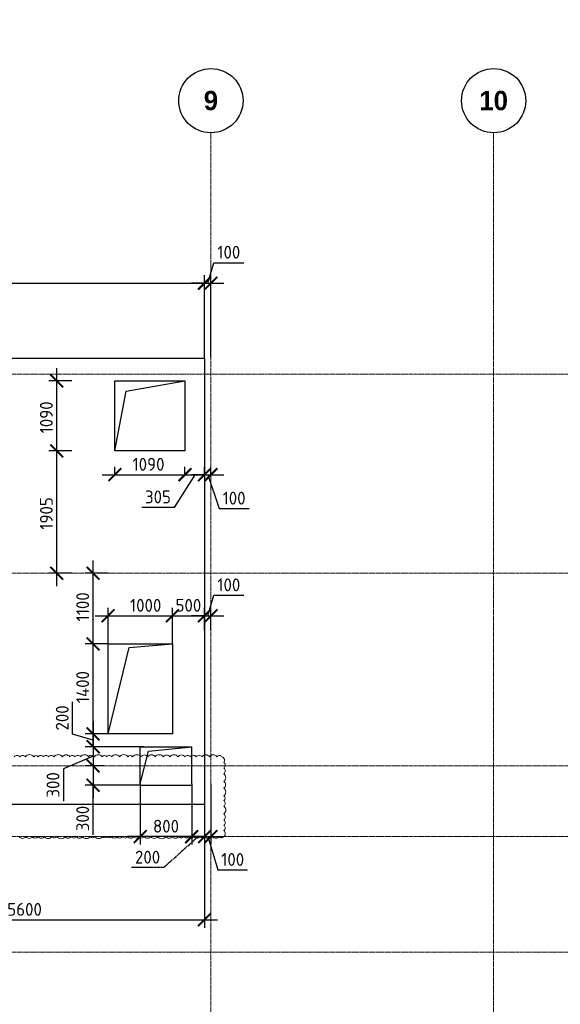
# Model space of a CAD drawing. Header units: millimetres. Extents: x -5898314 to 1055204, y -720802 to 1562611.
# Tile 141 of 256: x -164008 to -155594, y -88778 to -73448. Entities that reach past the tile are written whole.
import ezdxf

# ---------------------------------------------------------------- set-up
doc = ezdxf.new("R2010")
doc.units = ezdxf.units.MM
for name, pattern in [('______5', [1100, 800, -100, 100, -100]), ('CENTER2', [28.575, 19.05, -3.175, 3.175, -3.175]), ('осевая', [50.8, 31.75, -6.35, 6.35, -6.35])]:
    doc.linetypes.add(name, pattern=pattern)
for name, color, linetype, lineweight in [('907Сл Осевые', 1, 'Continuous', 0), ('_0.5', 94, 'Continuous', 50), ('Standard', 7, 'Continuous', 25), ('Осевая', 10, 'CENTER2', 20), ('Оси', 40, '______5', 18), ('Перекрытие ж_бетон', 1, 'Continuous', 30), ('Размерная линия_ общее', 7, 'Continuous', 25)]:
    doc.layers.add(name, color=color, linetype=linetype, lineweight=lineweight)
doc.styles.add('Century Gothic', font='GOTHIC.TTF')
doc.styles.add('GOST-2.304_Type-B', font='GOST_Common.ttf')
doc.dimstyles.new('СПДС', dxfattribs={"dimscale": 100, "dimtxt": 2.5, "dimasz": 2, "dimexe": 1.25, "dimexo": 0, "dimtad": 1, "dimdec": 0, "dimrnd": 5, "dimtxsty": 'GOST-2.304_Type-B', "dimblk": 'ARCHTICK', "dimcen": 2.5, "dimdle": 2, "dimclrd": 1, "dimclre": 1, "dimclrt": 1, "dimadec": 0, "dimazin": 2, "dimtfac": 0.75, "dimtdec": 0, "dimtmove": 1, "dimatfit": 3, "dimfxl": 1, "dimtfillclr": 256, "dimtolj": 1, "dimarcsym": 1})

# ---------------------------------------------------------------- blocks, each defined once
blk = doc.blocks.new('NSY101')
at = {"color": 0, "linetype": 'ByBlock', "lineweight": -2}
blk.add_circle((0, 0), 50, dxfattribs=at)
blk = doc.blocks.new('СЛОЖНЫЙ_ОБЪЕКТ_16')
at = {"layer": 'Оси', "color": 16, "linetype": 'Continuous', "lineweight": 25, "transparency": 33554687, "xscale": 9.999999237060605, "yscale": 9.999999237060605, "zscale": 9.999999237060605}
blk.add_blockref('NSY101', (31813, -989), dxfattribs=at)
at = {"layer": 'Оси', "color": 16, "linetype": 'Continuous', "lineweight": 25, "transparency": 33554687, "insert": (31813, -989), "char_height": 300, "width": 385, "attachment_point": 5, "style": 'Century Gothic'}
blk.add_mtext('\\A1;{\\fCentury Gothic|i0|b1;\\H300.000000;\\W1.000000;\\C16;9}\\P', dxfattribs=at)
blk = doc.blocks.new('СЛОЖНЫЙ_ОБЪЕКТ_17')
at = {"layer": 'Оси', "color": 16, "linetype": 'Continuous', "lineweight": 25, "transparency": 33554687, "xscale": 9.999999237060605, "yscale": 9.999999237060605, "zscale": 9.999999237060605}
blk.add_blockref('NSY101', (36213, -989), dxfattribs=at)
at = {"layer": 'Оси', "color": 16, "linetype": 'Continuous', "lineweight": 25, "transparency": 33554687, "insert": (36213, -989), "char_height": 300, "width": 620, "attachment_point": 5, "style": 'Century Gothic'}
blk.add_mtext('\\A1;{\\fCentury Gothic|i0|b1;\\H300.000000;\\W1.000000;\\C16;10}\\P', dxfattribs=at)
blk = doc.blocks.new('оси блок 2')
at = {"layer": 'Оси', "color": 16, "linetype": 'осевая', "lineweight": 0, "transparency": 33554687}
for p, q in [((-58604.7, -322543), (-58604.7, -347914.1)), ((-54204.7, -322543), (-54204.7, -347914.1)), ((-89822.3, -326301.3), (-37238.5, -326301.3)), ((-89822.3, -329401.3), (-37238.5, -329401.3)), ((-89822.3, -332401.3), (-37238.5, -332401.3)), ((-89822.3, -333501.3), (-37238.5, -333501.3)), ((-89822.3, -335301.3), (-37238.5, -335301.3))]:
    blk.add_line(p, q, dxfattribs=at)
at = {"layer": 'Оси', "color": 16, "linetype": 'Continuous', "lineweight": 25, "transparency": 33554687}
for name in ['СЛОЖНЫЙ_ОБЪЕКТ_16', 'СЛОЖНЫЙ_ОБЪЕКТ_17']:
    blk.add_blockref(name, (-90418.2, -321053.5), dxfattribs=at)
blk = doc.blocks.new('_ArchTick')
at = {"color": 0, "linetype": 'ByBlock', "const_width": 0.15}
blk.add_lwpolyline([(-0.5, -0.5), (0.5, 0.5)], dxfattribs=at)
blk = doc.blocks.new('*D1655')
at = {"layer": '907Сл Осевые', "color": 1, "lineweight": -2, "transparency": 16777216}
for p, q in [((-168481, -77550), (-160932, -77550)), ((-168281, -78717), (-168281, -77425)), ((-161132, -78717), (-161132, -77425))]:
    blk.add_line(p, q, dxfattribs=at)
at = {"layer": 'DEFPOINTS', "color": 0, "lineweight": 0, "transparency": 16777216}
for p in [(-161132, -77550), (-168281, -78717, 360), (-161132, -78717, 360)]:
    blk.add_point(p, dxfattribs=at)
at = {"layer": '907Сл Осевые', "color": 1, "lineweight": -2, "transparency": 16777216, "xscale": 200, "yscale": 200, "zscale": 200, "rotation": 180}
blk.add_blockref('_ArchTick', (-168281, -77550), dxfattribs=at)
at = {"layer": '907Сл Осевые', "color": 1, "lineweight": -2, "transparency": 16777216, "xscale": 200, "yscale": 200, "zscale": 200}
blk.add_blockref('_ArchTick', (-161132, -77550), dxfattribs=at)
at = {"layer": '907Сл Осевые', "color": 1, "lineweight": 0, "transparency": 16777216, "insert": (-164707, -77387), "char_height": 200, "attachment_point": 5, "style": 'GOST-2.304_Type-B'}
blk.add_mtext('\\A1;7150', dxfattribs=at)
blk = doc.blocks.new('*D1661')
at = {"layer": '907Сл Осевые', "color": 1, "lineweight": -2, "transparency": 16777216}
for p, q in [((-161082, -77550), (-160986, -77231)), ((-160986, -77231), (-160521, -77231)), ((-161132, -77550), (-161332, -77550)), ((-161132, -78717), (-161132, -77425)), ((-161132, -77550), (-161031, -77550)), ((-161132, -77550), (-161031, -77550)), ((-161031, -78702), (-161031, -77425)), ((-161031, -77550), (-160831, -77550))]:
    blk.add_line(p, q, dxfattribs=at)
at = {"layer": 'DEFPOINTS', "color": 0, "lineweight": 0, "transparency": 16777216}
for p in [(-161031, -77550), (-161132, -78717, 360), (-161031, -78702)]:
    blk.add_point(p, dxfattribs=at)
at = {"layer": '907Сл Осевые', "color": 1, "lineweight": -2, "transparency": 16777216, "xscale": 200, "yscale": 200, "zscale": 200}
blk.add_blockref('_ArchTick', (-161132, -77550), dxfattribs=at)
at = {"layer": '907Сл Осевые', "color": 1, "lineweight": -2, "transparency": 16777216, "xscale": 200, "yscale": 200, "zscale": 200, "rotation": 180}
blk.add_blockref('_ArchTick', (-161031, -77550), dxfattribs=at)
at = {"layer": '907Сл Осевые', "color": 1, "lineweight": 0, "transparency": 16777216, "insert": (-160753, -77068), "char_height": 200, "attachment_point": 5, "style": 'GOST-2.304_Type-B'}
blk.add_mtext('\\A1;100', dxfattribs=at)
blk = doc.blocks.new('*D1664')
at = {"layer": '907Сл Осевые', "color": 1, "lineweight": -2, "transparency": 16777216}
for p, q in [((-161132, -85667), (-161132, -87587)), ((-166731, -86594), (-166731, -87587)), ((-166931, -87462), (-160932, -87462))]:
    blk.add_line(p, q, dxfattribs=at)
at = {"layer": 'DEFPOINTS', "color": 0, "lineweight": 0, "transparency": 16777216}
for p in [(-161132, -85667, 360), (-166731, -86594), (-161132, -87462)]:
    blk.add_point(p, dxfattribs=at)
at = {"layer": '907Сл Осевые', "color": 1, "lineweight": -2, "transparency": 16777216, "xscale": 200, "yscale": 200, "zscale": 200, "rotation": 180}
blk.add_blockref('_ArchTick', (-166731, -87462), dxfattribs=at)
at = {"layer": '907Сл Осевые', "color": 1, "lineweight": -2, "transparency": 16777216, "xscale": 200, "yscale": 200, "zscale": 200}
blk.add_blockref('_ArchTick', (-161132, -87462), dxfattribs=at)
at = {"layer": '907Сл Осевые', "color": 1, "lineweight": 0, "transparency": 16777216, "insert": (-163932, -87300), "char_height": 200, "attachment_point": 5, "style": 'GOST-2.304_Type-B'}
blk.add_mtext('\\A1;5600', dxfattribs=at)
blk = doc.blocks.new('*D1635')
at = {"layer": 'DEFPOINTS', "color": 0, "linetype": 'Continuous', "lineweight": 0, "transparency": 16777216}
for p in [(-162865, -83167), (-162631, -83167), (-162634, -84567)]:
    blk.add_point(p, dxfattribs=at)
at = {"layer": 'Размерная линия_ общее', "color": 1, "linetype": 'Continuous', "lineweight": -2, "transparency": 16777216}
for p, q in [((-162865, -84767), (-162865, -82967)), ((-162631, -83167), (-162990, -83167)), ((-162634, -84567), (-162990, -84567))]:
    blk.add_line(p, q, dxfattribs=at)
at = {"layer": 'Размерная линия_ общее', "color": 1, "linetype": 'Continuous', "lineweight": -2, "transparency": 16777216, "xscale": 200, "yscale": 200, "zscale": 200}
for p, rotation in [((-162865, -83167), 90), ((-162865, -84567), 270)]:
    blk.add_blockref('_ArchTick', p, dxfattribs=dict(at, rotation=rotation))
at = {"layer": 'Размерная линия_ общее', "color": 1, "linetype": 'Continuous', "lineweight": 0, "transparency": 16777216, "insert": (-163028, -83839), "char_height": 200, "width": 71428.57, "attachment_point": 5, "rotation": 90, "style": 'GOST-2.304_Type-B'}
blk.add_mtext('\\A1;1400', dxfattribs=at)
blk = doc.blocks.new('*D1636')
at = {"layer": 'DEFPOINTS', "color": 0, "linetype": 'Continuous', "lineweight": 0, "transparency": 16777216}
for p in [(-162865, -82067), (-162634, -82067), (-162631, -83167)]:
    blk.add_point(p, dxfattribs=at)
at = {"layer": 'Размерная линия_ общее', "color": 1, "linetype": 'Continuous', "lineweight": -2, "transparency": 16777216}
for p, q in [((-162865, -83367), (-162865, -81867)), ((-162634, -82067), (-162990, -82067)), ((-162631, -83167), (-162990, -83167))]:
    blk.add_line(p, q, dxfattribs=at)
at = {"layer": 'Размерная линия_ общее', "color": 1, "linetype": 'Continuous', "lineweight": -2, "transparency": 16777216, "xscale": 200, "yscale": 200, "zscale": 200}
for p, rotation in [((-162865, -82067), 90), ((-162865, -83167), 270)]:
    blk.add_blockref('_ArchTick', p, dxfattribs=dict(at, rotation=rotation))
at = {"layer": 'Размерная линия_ общее', "color": 1, "linetype": 'Continuous', "lineweight": 0, "transparency": 16777216, "insert": (-163028, -82589), "char_height": 200, "width": 71428.57, "attachment_point": 5, "rotation": 90, "style": 'GOST-2.304_Type-B'}
blk.add_mtext('\\A1;1100', dxfattribs=at)
blk = doc.blocks.new('*D1637')
at = {"layer": 'DEFPOINTS', "color": 0, "linetype": 'Continuous', "lineweight": 0, "transparency": 16777216}
for p in [(-161631, -82728), (-162631, -83167), (-161631, -83167)]:
    blk.add_point(p, dxfattribs=at)
at = {"layer": 'Размерная линия_ общее', "color": 1, "linetype": 'Continuous', "lineweight": -2, "transparency": 16777216}
for p, q in [((-162631, -83167), (-162631, -82603)), ((-161631, -83167), (-161631, -82603)), ((-162831, -82728), (-161431, -82728))]:
    blk.add_line(p, q, dxfattribs=at)
at = {"layer": 'Размерная линия_ общее', "color": 1, "linetype": 'Continuous', "lineweight": -2, "transparency": 16777216, "xscale": 200, "yscale": 200, "zscale": 200, "rotation": 180}
blk.add_blockref('_ArchTick', (-162631, -82728), dxfattribs=at)
at = {"layer": 'Размерная линия_ общее', "color": 1, "linetype": 'Continuous', "lineweight": -2, "transparency": 16777216, "xscale": 200, "yscale": 200, "zscale": 200}
blk.add_blockref('_ArchTick', (-161631, -82728), dxfattribs=at)
at = {"layer": 'Размерная линия_ общее', "color": 1, "linetype": 'Continuous', "lineweight": 0, "transparency": 16777216, "insert": (-162047, -82566), "char_height": 200, "width": 53571.43, "attachment_point": 5, "style": 'GOST-2.304_Type-B'}
blk.add_mtext('\\A1;1000', dxfattribs=at)
blk = doc.blocks.new('*D1638')
at = {"layer": 'DEFPOINTS', "color": 0, "linetype": 'Continuous', "lineweight": 0, "transparency": 16777216}
for p in [(-161132, -82728), (-161631, -82960), (-161132, -82960, 360)]:
    blk.add_point(p, dxfattribs=at)
at = {"layer": 'Размерная линия_ общее', "color": 1, "linetype": 'Continuous', "lineweight": -2, "transparency": 16777216}
for p, q in [((-161631, -82960), (-161631, -82603)), ((-161132, -82960), (-161132, -82603)), ((-161831, -82728), (-160932, -82728))]:
    blk.add_line(p, q, dxfattribs=at)
at = {"layer": 'Размерная линия_ общее', "color": 1, "linetype": 'Continuous', "lineweight": -2, "transparency": 16777216, "xscale": 200, "yscale": 200, "zscale": 200, "rotation": 180}
blk.add_blockref('_ArchTick', (-161631, -82728), dxfattribs=at)
at = {"layer": 'Размерная линия_ общее', "color": 1, "linetype": 'Continuous', "lineweight": -2, "transparency": 16777216, "xscale": 200, "yscale": 200, "zscale": 200}
blk.add_blockref('_ArchTick', (-161132, -82728), dxfattribs=at)
at = {"layer": 'Размерная линия_ общее', "color": 1, "linetype": 'Continuous', "lineweight": 0, "transparency": 16777216, "insert": (-161382, -82566), "char_height": 200, "width": 53571.43, "attachment_point": 5, "style": 'GOST-2.304_Type-B'}
blk.add_mtext('\\A1;500', dxfattribs=at)
blk = doc.blocks.new('*D1639')
at = {"layer": 'DEFPOINTS', "color": 0, "linetype": 'Continuous', "lineweight": 0, "transparency": 16777216}
for p in [(-167361, -81241), (-167961, -81473), (-167361, -81473)]:
    blk.add_point(p, dxfattribs=at)
at = {"layer": 'Размерная линия_ общее', "color": 1, "linetype": 'Continuous', "lineweight": -2, "transparency": 16777216}
for p, q in [((-168161, -81241), (-167161, -81241)), ((-167961, -81473), (-167961, -81116)), ((-167361, -81473), (-167361, -81116))]:
    blk.add_line(p, q, dxfattribs=at)
at = {"layer": 'Размерная линия_ общее', "color": 1, "linetype": 'Continuous', "lineweight": -2, "transparency": 16777216, "xscale": 200, "yscale": 200, "zscale": 200, "rotation": 180}
blk.add_blockref('_ArchTick', (-167961, -81241), dxfattribs=at)
at = {"layer": 'Размерная линия_ общее', "color": 1, "linetype": 'Continuous', "lineweight": -2, "transparency": 16777216, "xscale": 200, "yscale": 200, "zscale": 200}
blk.add_blockref('_ArchTick', (-167361, -81241), dxfattribs=at)
at = {"layer": 'Размерная линия_ общее', "color": 1, "linetype": 'Continuous', "lineweight": 0, "transparency": 16777216, "insert": (-167677, -81079), "char_height": 200, "width": 53571.43, "attachment_point": 5, "style": 'GOST-2.304_Type-B'}
blk.add_mtext('\\A1;600', dxfattribs=at)
blk = doc.blocks.new('*D1640')
at = {"layer": 'DEFPOINTS', "color": 0, "linetype": 'Continuous', "lineweight": 0, "transparency": 16777216}
for p in [(-166731, -81241), (-167361, -81473), (-166731, -81473)]:
    blk.add_point(p, dxfattribs=at)
at = {"layer": 'Размерная линия_ общее', "color": 1, "linetype": 'Continuous', "lineweight": -2, "transparency": 16777216}
for p, q in [((-167561, -81241), (-166531, -81241)), ((-167361, -81473), (-167361, -81116)), ((-166731, -81473), (-166731, -81116))]:
    blk.add_line(p, q, dxfattribs=at)
at = {"layer": 'Размерная линия_ общее', "color": 1, "linetype": 'Continuous', "lineweight": -2, "transparency": 16777216, "xscale": 200, "yscale": 200, "zscale": 200, "rotation": 180}
blk.add_blockref('_ArchTick', (-167361, -81241), dxfattribs=at)
at = {"layer": 'Размерная линия_ общее', "color": 1, "linetype": 'Continuous', "lineweight": -2, "transparency": 16777216, "xscale": 200, "yscale": 200, "zscale": 200}
blk.add_blockref('_ArchTick', (-166731, -81241), dxfattribs=at)
at = {"layer": 'Размерная линия_ общее', "color": 1, "linetype": 'Continuous', "lineweight": 0, "transparency": 16777216, "insert": (-167062, -81079), "char_height": 200, "width": 53571.43, "attachment_point": 5, "style": 'GOST-2.304_Type-B'}
blk.add_mtext('\\A1;630', dxfattribs=at)
blk = doc.blocks.new('*D1641')
at = {"layer": 'DEFPOINTS', "color": 0, "linetype": 'Continuous', "lineweight": 0, "transparency": 16777216}
for p in [(-162526, -80532), (-161436, -80532), (-161436, -80532)]:
    blk.add_point(p, dxfattribs=at)
at = {"layer": 'Размерная линия_ общее', "color": 1, "linetype": 'Continuous', "lineweight": -2, "transparency": 16777216}
for p, q in [((-162526, -80532), (-162526, -80407)), ((-161436, -80532), (-161436, -80407)), ((-162726, -80532), (-161236, -80532))]:
    blk.add_line(p, q, dxfattribs=at)
at = {"layer": 'Размерная линия_ общее', "color": 1, "linetype": 'Continuous', "lineweight": -2, "transparency": 16777216, "xscale": 200, "yscale": 200, "zscale": 200, "rotation": 180}
blk.add_blockref('_ArchTick', (-162526, -80532), dxfattribs=at)
at = {"layer": 'Размерная линия_ общее', "color": 1, "linetype": 'Continuous', "lineweight": -2, "transparency": 16777216, "xscale": 200, "yscale": 200, "zscale": 200}
blk.add_blockref('_ArchTick', (-161436, -80532), dxfattribs=at)
at = {"layer": 'Размерная линия_ общее', "color": 1, "linetype": 'Continuous', "lineweight": 0, "transparency": 16777216, "insert": (-162003, -80370), "char_height": 200, "width": 71428.57, "attachment_point": 5, "style": 'GOST-2.304_Type-B'}
blk.add_mtext('\\A1;1090', dxfattribs=at)
blk = doc.blocks.new('*D1642')
at = {"layer": 'DEFPOINTS', "color": 0, "linetype": 'Continuous', "lineweight": 0, "transparency": 16777216}
for p in [(-163431, -80162), (-163199, -80162), (-163199, -82067)]:
    blk.add_point(p, dxfattribs=at)
at = {"layer": 'Размерная линия_ общее', "color": 1, "linetype": 'Continuous', "lineweight": -2, "transparency": 16777216}
for p, q in [((-163431, -82267), (-163431, -79962)), ((-163199, -80162), (-163556, -80162)), ((-163199, -82067), (-163556, -82067))]:
    blk.add_line(p, q, dxfattribs=at)
at = {"layer": 'Размерная линия_ общее', "color": 1, "linetype": 'Continuous', "lineweight": -2, "transparency": 16777216, "xscale": 200, "yscale": 200, "zscale": 200}
for p, rotation in [((-163431, -80162), 90), ((-163431, -82067), 270)]:
    blk.add_blockref('_ArchTick', p, dxfattribs=dict(at, rotation=rotation))
at = {"layer": 'Размерная линия_ общее', "color": 1, "linetype": 'Continuous', "lineweight": 0, "transparency": 16777216, "insert": (-163593, -81135), "char_height": 200, "width": 71428.57, "attachment_point": 5, "rotation": 90, "style": 'GOST-2.304_Type-B'}
blk.add_mtext('\\A1;1905', dxfattribs=at)
blk = doc.blocks.new('*D1643')
at = {"layer": 'DEFPOINTS', "color": 0, "linetype": 'Continuous', "lineweight": 0, "transparency": 16777216}
for p in [(-163431, -79072), (-163199, -79072), (-163199, -80162)]:
    blk.add_point(p, dxfattribs=at)
at = {"layer": 'Размерная линия_ общее', "color": 1, "linetype": 'Continuous', "lineweight": -2, "transparency": 16777216}
for p, q in [((-163431, -80362), (-163431, -78872)), ((-163199, -79072), (-163556, -79072)), ((-163199, -80162), (-163556, -80162))]:
    blk.add_line(p, q, dxfattribs=at)
at = {"layer": 'Размерная линия_ общее', "color": 1, "linetype": 'Continuous', "lineweight": -2, "transparency": 16777216, "xscale": 200, "yscale": 200, "zscale": 200}
for p, rotation in [((-163431, -79072), 90), ((-163431, -80162), 270)]:
    blk.add_blockref('_ArchTick', p, dxfattribs=dict(at, rotation=rotation))
at = {"layer": 'Размерная линия_ общее', "color": 1, "linetype": 'Continuous', "lineweight": 0, "transparency": 16777216, "insert": (-163593, -79639), "char_height": 200, "width": 71428.57, "attachment_point": 5, "rotation": 90, "style": 'GOST-2.304_Type-B'}
blk.add_mtext('\\A1;1090', dxfattribs=at)
blk = doc.blocks.new('*D1645')
at = {"layer": 'DEFPOINTS', "color": 0, "linetype": 'Continuous', "lineweight": 0, "transparency": 16777216}
for p in [(-168011, -79786), (-167311, -79786), (-167311, -80718)]:
    blk.add_point(p, dxfattribs=at)
at = {"layer": 'Размерная линия_ общее', "color": 1, "linetype": 'Continuous', "lineweight": -2, "transparency": 16777216}
for p, q in [((-168011, -79786), (-168011, -80843)), ((-167311, -79786), (-167311, -80843)), ((-168211, -80718), (-167111, -80718))]:
    blk.add_line(p, q, dxfattribs=at)
at = {"layer": 'Размерная линия_ общее', "color": 1, "linetype": 'Continuous', "lineweight": -2, "transparency": 16777216, "xscale": 200, "yscale": 200, "zscale": 200, "rotation": 180}
blk.add_blockref('_ArchTick', (-168011, -80718), dxfattribs=at)
at = {"layer": 'Размерная линия_ общее', "color": 1, "linetype": 'Continuous', "lineweight": -2, "transparency": 16777216, "xscale": 200, "yscale": 200, "zscale": 200}
blk.add_blockref('_ArchTick', (-167311, -80718), dxfattribs=at)
at = {"layer": 'Размерная линия_ общее', "color": 1, "linetype": 'Continuous', "lineweight": 0, "transparency": 16777216, "insert": (-167647, -80555), "char_height": 200, "width": 53571.43, "attachment_point": 5, "style": 'GOST-2.304_Type-B'}
blk.add_mtext('\\A1;700', dxfattribs=at)
blk = doc.blocks.new('*D1646')
at = {"layer": 'DEFPOINTS', "color": 0, "linetype": 'Continuous', "lineweight": 0, "transparency": 16777216}
for p in [(-167311, -79786), (-166731, -80602), (-166731, -80718)]:
    blk.add_point(p, dxfattribs=at)
at = {"layer": 'Размерная линия_ общее', "color": 1, "linetype": 'Continuous', "lineweight": -2, "transparency": 16777216}
for p, q in [((-167311, -79786), (-167311, -80843)), ((-166731, -80602), (-166731, -80843)), ((-167511, -80718), (-166531, -80718))]:
    blk.add_line(p, q, dxfattribs=at)
at = {"layer": 'Размерная линия_ общее', "color": 1, "linetype": 'Continuous', "lineweight": -2, "transparency": 16777216, "xscale": 200, "yscale": 200, "zscale": 200, "rotation": 180}
blk.add_blockref('_ArchTick', (-167311, -80718), dxfattribs=at)
at = {"layer": 'Размерная линия_ общее', "color": 1, "linetype": 'Continuous', "lineweight": -2, "transparency": 16777216, "xscale": 200, "yscale": 200, "zscale": 200}
blk.add_blockref('_ArchTick', (-166731, -80718), dxfattribs=at)
at = {"layer": 'Размерная линия_ общее', "color": 1, "linetype": 'Continuous', "lineweight": 0, "transparency": 16777216, "insert": (-167037, -80555), "char_height": 200, "width": 53571.43, "attachment_point": 5, "style": 'GOST-2.304_Type-B'}
blk.add_mtext('\\A1;580', dxfattribs=at)
blk = doc.blocks.new('*D1660')
at = {"layer": 'DEFPOINTS', "color": 0, "lineweight": 0, "transparency": 16777216}
for p in [(-161331, -85347, 200), (-161132, -85347, 360), (-161132, -86167)]:
    blk.add_point(p, dxfattribs=at)
at = {"layer": 'Осевая', "color": 1, "lineweight": -2, "transparency": 16777216}
for p, q in [((-161331, -85347), (-161331, -86292)), ((-161132, -85347), (-161132, -86292)), ((-161231, -86167), (-161765, -86649)), ((-161531, -86167), (-160932, -86167)), ((-161765, -86649), (-162270, -86649))]:
    blk.add_line(p, q, dxfattribs=at)
at = {"layer": 'Осевая', "color": 1, "lineweight": -2, "transparency": 16777216, "xscale": 200, "yscale": 200, "zscale": 200, "rotation": 180}
blk.add_blockref('_ArchTick', (-161331, -86167), dxfattribs=at)
at = {"layer": 'Осевая', "color": 1, "lineweight": -2, "transparency": 16777216, "xscale": 200, "yscale": 200, "zscale": 200}
blk.add_blockref('_ArchTick', (-161132, -86167), dxfattribs=at)
at = {"layer": 'Осевая', "color": 1, "lineweight": 0, "transparency": 16777216, "insert": (-162018, -86487), "char_height": 200, "attachment_point": 5, "style": 'GOST-2.304_Type-B'}
blk.add_mtext('\\A1;200', dxfattribs=at)
blk = doc.blocks.new('*D1652')
at = {"layer": '_0.5', "color": 1, "lineweight": -2, "transparency": 16777216}
for p, q in [((-162131, -85347), (-162131, -86292)), ((-161331, -85347), (-161331, -86292)), ((-161131, -86167), (-162331, -86167))]:
    blk.add_line(p, q, dxfattribs=at)
at = {"layer": 'DEFPOINTS', "color": 0, "lineweight": 0, "transparency": 16777216}
for p in [(-162131, -85347, 200), (-161331, -85347), (-162131, -86167)]:
    blk.add_point(p, dxfattribs=at)
at = {"layer": '_0.5', "color": 1, "lineweight": -2, "transparency": 16777216, "xscale": 200, "yscale": 200, "zscale": 200, "rotation": 180}
blk.add_blockref('_ArchTick', (-162131, -86167), dxfattribs=at)
at = {"layer": '_0.5', "color": 1, "lineweight": -2, "transparency": 16777216, "xscale": 200, "yscale": 200, "zscale": 200}
blk.add_blockref('_ArchTick', (-161331, -86167), dxfattribs=at)
at = {"layer": '_0.5', "color": 1, "lineweight": 0, "transparency": 16777216, "insert": (-161731, -86005), "char_height": 200, "attachment_point": 5, "style": 'GOST-2.304_Type-B'}
blk.add_mtext('\\A1;800', dxfattribs=at)
blk = doc.blocks.new('*D1656')
at = {"layer": '_0.5', "color": 1, "lineweight": -2, "transparency": 16777216}
for p, q in [((-161436, -80532), (-161436, -80407)), ((-161132, -80366), (-161132, -80657)), ((-161636, -80532), (-160932, -80532)), ((-161284, -80532), (-161603, -81041)), ((-161603, -81041), (-162108, -81041))]:
    blk.add_line(p, q, dxfattribs=at)
at = {"layer": 'DEFPOINTS', "color": 0, "lineweight": 0, "transparency": 16777216}
for p in [(-161132, -80366, 360), (-161436, -80532), (-161132, -80532)]:
    blk.add_point(p, dxfattribs=at)
at = {"layer": '_0.5', "color": 1, "lineweight": -2, "transparency": 16777216, "xscale": 200, "yscale": 200, "zscale": 200, "rotation": 180}
blk.add_blockref('_ArchTick', (-161436, -80532), dxfattribs=at)
at = {"layer": '_0.5', "color": 1, "lineweight": -2, "transparency": 16777216, "xscale": 200, "yscale": 200, "zscale": 200}
blk.add_blockref('_ArchTick', (-161132, -80532), dxfattribs=at)
at = {"layer": '_0.5', "color": 1, "lineweight": 0, "transparency": 16777216, "insert": (-161856, -80878), "char_height": 200, "attachment_point": 5, "style": 'GOST-2.304_Type-B'}
blk.add_mtext('\\A1;305', dxfattribs=at)
blk = doc.blocks.new('*D1657')
at = {"layer": '_0.5', "color": 1, "lineweight": -2, "transparency": 16777216}
for p, q in [((-161132, -80532), (-161132, -80407)), ((-161031, -80532), (-161031, -80407)), ((-161132, -80532), (-161332, -80532)), ((-161132, -80532), (-161031, -80532)), ((-161132, -80532), (-161031, -80532)), ((-161082, -80532), (-160903, -81059)), ((-161031, -80532), (-160831, -80532)), ((-160903, -81059), (-160438, -81059))]:
    blk.add_line(p, q, dxfattribs=at)
at = {"layer": 'DEFPOINTS', "color": 0, "lineweight": 0, "transparency": 16777216}
for p in [(-161132, -80532), (-161031, -80532), (-161031, -80532)]:
    blk.add_point(p, dxfattribs=at)
at = {"layer": '_0.5', "color": 1, "lineweight": -2, "transparency": 16777216, "xscale": 200, "yscale": 200, "zscale": 200}
blk.add_blockref('_ArchTick', (-161132, -80532), dxfattribs=at)
at = {"layer": '_0.5', "color": 1, "lineweight": -2, "transparency": 16777216, "xscale": 200, "yscale": 200, "zscale": 200, "rotation": 180}
blk.add_blockref('_ArchTick', (-161031, -80532), dxfattribs=at)
at = {"layer": '_0.5', "color": 1, "lineweight": 0, "transparency": 16777216, "insert": (-160671, -80897), "char_height": 200, "attachment_point": 5, "style": 'GOST-2.304_Type-B'}
blk.add_mtext('\\A1;100', dxfattribs=at)
blk = doc.blocks.new('*D1630')
at = {"layer": '_0.5', "color": 1, "lineweight": -2, "transparency": 16777216}
for p, q in [((-161082, -82728), (-160986, -82410)), ((-160986, -82410), (-160521, -82410)), ((-161132, -82960), (-161132, -82603)), ((-161031, -82960), (-161031, -82603)), ((-161132, -82728), (-161332, -82728)), ((-161132, -82728), (-161031, -82728)), ((-161132, -82728), (-161031, -82728)), ((-161031, -82728), (-160831, -82728))]:
    blk.add_line(p, q, dxfattribs=at)
at = {"layer": 'DEFPOINTS', "color": 0, "lineweight": 0, "transparency": 16777216}
for p in [(-161031, -82728), (-161132, -82960), (-161031, -82960)]:
    blk.add_point(p, dxfattribs=at)
at = {"layer": '_0.5', "color": 1, "lineweight": -2, "transparency": 16777216, "xscale": 200, "yscale": 200, "zscale": 200}
blk.add_blockref('_ArchTick', (-161132, -82728), dxfattribs=at)
at = {"layer": '_0.5', "color": 1, "lineweight": -2, "transparency": 16777216, "xscale": 200, "yscale": 200, "zscale": 200, "rotation": 180}
blk.add_blockref('_ArchTick', (-161031, -82728), dxfattribs=at)
at = {"layer": '_0.5', "color": 1, "lineweight": 0, "transparency": 16777216, "insert": (-160753, -82247), "char_height": 200, "attachment_point": 5, "style": 'GOST-2.304_Type-B'}
blk.add_mtext('\\A1;100', dxfattribs=at)
blk = doc.blocks.new('*D1658')
at = {"layer": '_0.5', "color": 1, "lineweight": -2, "transparency": 16777216}
for p, q in [((-161132, -85347), (-161132, -86292)), ((-161031, -85347), (-161031, -86292)), ((-161132, -86167), (-161332, -86167)), ((-161132, -86167), (-161031, -86167)), ((-161132, -86167), (-161031, -86167)), ((-161082, -86167), (-160926, -86686)), ((-161031, -86167), (-160831, -86167)), ((-160926, -86686), (-160461, -86686))]:
    blk.add_line(p, q, dxfattribs=at)
at = {"layer": 'DEFPOINTS', "color": 0, "lineweight": 0, "transparency": 16777216}
for p in [(-161132, -85347), (-161031, -85347), (-161031, -86167)]:
    blk.add_point(p, dxfattribs=at)
at = {"layer": '_0.5', "color": 1, "lineweight": -2, "transparency": 16777216, "xscale": 200, "yscale": 200, "zscale": 200}
blk.add_blockref('_ArchTick', (-161132, -86167), dxfattribs=at)
at = {"layer": '_0.5', "color": 1, "lineweight": -2, "transparency": 16777216, "xscale": 200, "yscale": 200, "zscale": 200, "rotation": 180}
blk.add_blockref('_ArchTick', (-161031, -86167), dxfattribs=at)
at = {"layer": '_0.5', "color": 1, "lineweight": 0, "transparency": 16777216, "insert": (-160693, -86523), "char_height": 200, "attachment_point": 5, "style": 'GOST-2.304_Type-B'}
blk.add_mtext('\\A1;100', dxfattribs=at)
blk = doc.blocks.new('*D1628')
at = {"layer": 'DEFPOINTS', "color": 0, "lineweight": 0, "transparency": 16777216}
for p in [(-162634, -84567), (-162865, -84767), (-162696, -84767)]:
    blk.add_point(p, dxfattribs=at)
at = {"layer": 'Размерная линия_ общее', "color": 1, "lineweight": -2, "transparency": 16777216}
for p, q in [((-163184, -84572), (-163184, -84067)), ((-162865, -84367), (-162865, -84967)), ((-162865, -84667), (-163184, -84572)), ((-162634, -84567), (-162990, -84567)), ((-162696, -84767), (-162990, -84767))]:
    blk.add_line(p, q, dxfattribs=at)
at = {"layer": 'Размерная линия_ общее', "color": 1, "lineweight": -2, "transparency": 16777216, "xscale": 200, "yscale": 200, "zscale": 200}
for p, rotation in [((-162865, -84567), 90), ((-162865, -84767), 270)]:
    blk.add_blockref('_ArchTick', p, dxfattribs=dict(at, rotation=rotation))
at = {"layer": 'Размерная линия_ общее', "color": 1, "lineweight": 0, "transparency": 16777216, "insert": (-163346, -84319), "char_height": 200, "attachment_point": 5, "rotation": 90, "style": 'GOST-2.304_Type-B'}
blk.add_mtext('\\A1;200', dxfattribs=at)
blk = doc.blocks.new('*D1650')
at = {"layer": 'DEFPOINTS', "color": 0, "lineweight": 0, "transparency": 16777216}
for p in [(-162077, -84767, 200), (-162865, -85067), (-162699, -85067)]:
    blk.add_point(p, dxfattribs=at)
at = {"layer": 'Размерная линия_ общее', "color": 1, "lineweight": -2, "transparency": 16777216}
for p, q in [((-162865, -84567), (-162865, -85267)), ((-162077, -84767), (-162990, -84767)), ((-162865, -84917), (-163327, -85110)), ((-162699, -85067), (-162990, -85067)), ((-163327, -85110), (-163327, -85615))]:
    blk.add_line(p, q, dxfattribs=at)
at = {"layer": 'Размерная линия_ общее', "color": 1, "lineweight": -2, "transparency": 16777216, "xscale": 200, "yscale": 200, "zscale": 200}
for p, rotation in [((-162865, -84767), 90), ((-162865, -85067), 270)]:
    blk.add_blockref('_ArchTick', p, dxfattribs=dict(at, rotation=rotation))
at = {"layer": 'Размерная линия_ общее', "color": 1, "lineweight": 0, "transparency": 16777216, "insert": (-163489, -85362), "char_height": 200, "attachment_point": 5, "rotation": 90, "style": 'GOST-2.304_Type-B'}
blk.add_mtext('\\A1;300', dxfattribs=at)
blk = doc.blocks.new('*D1651')
at = {"layer": 'DEFPOINTS', "color": 0, "lineweight": 0, "transparency": 16777216}
for p in [(-162699, -85067), (-162865, -85367), (-162131, -85367, 200)]:
    blk.add_point(p, dxfattribs=at)
at = {"layer": 'Размерная линия_ общее', "color": 1, "lineweight": -2, "transparency": 16777216}
for p, q in [((-162865, -84867), (-162865, -85567)), ((-162699, -85067), (-162990, -85067)), ((-162131, -85367), (-162990, -85367)), ((-162865, -86137), (-162865, -85367))]:
    blk.add_line(p, q, dxfattribs=at)
at = {"layer": 'Размерная линия_ общее', "color": 1, "lineweight": -2, "transparency": 16777216, "xscale": 200, "yscale": 200, "zscale": 200}
for p, rotation in [((-162865, -85067), 90), ((-162865, -85367), 270)]:
    blk.add_blockref('_ArchTick', p, dxfattribs=dict(at, rotation=rotation))
at = {"layer": 'Размерная линия_ общее', "color": 1, "lineweight": 0, "transparency": 16777216, "insert": (-163028, -85885), "char_height": 200, "attachment_point": 5, "rotation": 90, "style": 'GOST-2.304_Type-B'}
blk.add_mtext('\\A1;300', dxfattribs=at)
blk = doc.blocks.new('*D1693')
at = {"layer": 'DEFPOINTS', "color": 0, "linetype": 'Continuous', "lineweight": 0, "transparency": 16777216}
for p in [(-160753, -37685), (-159946, -37685), (-160521, -39405)]:
    blk.add_point(p, dxfattribs=at)
at = {"layer": 'Размерная линия_ общее', "color": 1, "linetype": 'Continuous', "lineweight": -2, "transparency": 16777216}
for p, q in [((-160753, -39605), (-160753, -37485)), ((-159946, -37685), (-160878, -37685)), ((-160521, -39405), (-160878, -39405))]:
    blk.add_line(p, q, dxfattribs=at)
at = {"layer": 'Размерная линия_ общее', "color": 1, "linetype": 'Continuous', "lineweight": -2, "transparency": 16777216, "xscale": 200, "yscale": 200, "zscale": 200}
for p, rotation in [((-160753, -37685), 90), ((-160753, -39405), 270)]:
    blk.add_blockref('_ArchTick', p, dxfattribs=dict(at, rotation=rotation))
at = {"layer": 'Размерная линия_ общее', "color": 1, "linetype": 'Continuous', "lineweight": 0, "transparency": 16777216, "insert": (-160915, -38577), "char_height": 200, "width": 71428.57, "attachment_point": 5, "rotation": 90, "style": 'GOST-2.304_Type-B'}
blk.add_mtext('\\A1;1720', dxfattribs=at)

msp = doc.modelspace()

# ---------------------------------------------------------------- linework, layer by layer
at = {"layer": '_0.5', "color": 240, "lineweight": 0, "true_color": 0xed1f24}
msp.add_lwpolyline([(-164016.24, -86167.19, 0.52056705), (-163912.81, -86167.19, 0.52056705), (-163805.59, -86167.19, 0.52056705), (-163720.17, -86167.19, 0.52056705), (-163623.18, -86167.19, 0.52056705), (-163510.55, -86167.19, 0.52056705), (-163429.28, -86167.19, 0.52056705), (-163300.52, -86167.19, 0.52056705), (-163208.07, -86167.19, 0.52056705), (-163124.28, -86167.19, 0.52056705), (-163031.01, -86167.19, 0.52056705), (-162908.83, -86167.19, 0.52056705), (-162835.84, -86167.19, 0.52056705), (-162723.31, -86167.19, 0.52056705), (-162652.22, -86167.19, 0.52056705), (-162581.04, -86167.19, 0.52056705), (-162492.9, -86167.19, 0.52056705), (-162407.45, -86167.19, 0.52056705), (-162324.71, -86167.19, 0.52056705), (-162236.31, -86167.19, 0.52056705), (-162153.09, -86167.19, 0.52056705), (-162069.53, -86167.19, 0.52056705), (-161968.6, -86167.19, 0.52056705), (-161860.23, -86167.19, 0.52056705), (-161730.17, -86167.19, 0.52056705), (-161631.7, -86167.19, 0.52056705), (-161535.36, -86167.19, 0.52056705), (-161452.76, -86167.19, 0.52056705), (-161369.39, -86167.19, 0.52056705), (-161297.88, -86167.19, 0.52056705), (-161202.75, -86167.19, 0.52056705), (-161120.62, -86167.19, 0.52056705), (-161005.72, -86167.19, 0.52056705), (-160906.01, -86167.19, 0.52056705), (-160836.62, -86167.19, 0.52056705), (-160831.46, -86071.19, 0.52056705), (-160831.46, -85993.84, 0.52056705), (-160831.46, -85908.19, 0.52056705), (-160831.46, -85812.28, 0.52056705), (-160831.46, -85689.94, 0.52056705), (-160831.46, -85606.35, 0.52056705), (-160831.46, -85531.42, 0.52056705), (-160831.46, -85412.63, 0.52056705), (-160831.46, -85308.56, 0.52056705), (-160831.46, -85188.8, 0.52056705), (-160831.46, -85097.09, 0.52056705), (-160831.46, -85012.62, 0.52056705), (-160859.91, -84924.17, 0.52056705), (-160937.75, -84924.17, 0.52056705), (-161053.74, -84924.17, 0.52056705), (-161171.95, -84924.17, 0.52056705), (-161261.23, -84924.17, 0.52056705), (-161354.33, -84924.17, 0.52056705), (-161434.18, -84924.17, 0.52056705), (-161544.58, -84924.17, 0.52056705), (-161668.11, -84924.17, 0.52056705), (-161773.04, -84924.17, 0.52056705), (-161899.3, -84924.17, 0.52056705), (-162014.41, -84924.17, 0.52056705), (-162122.89, -84924.17, 0.52056705), (-162249.79, -84924.17, 0.52056705), (-162324.07, -84924.17, 0.52056705), (-162453.52, -84924.17, 0.52056705), (-162576.68, -84924.17, 0.52056705), (-162654.3, -84924.17, 0.52056705), (-162722.06, -84924.17, 0.52056705), (-162844.64, -84924.17, 0.52056705), (-162936.03, -84924.17, 0.52056705), (-163061.03, -84924.17, 0.52056705), (-163145.59, -84924.17, 0.52056705), (-163228.57, -84924.17, 0.52056705), (-163343.48, -84924.17, 0.52056705), (-163472.4, -84924.17, 0.52056705), (-163555.76, -84924.17, 0.52056705), (-163642.07, -84924.17, 0.52056705), (-163720.33, -84924.17, 0.52056705), (-163788.26, -84924.17, 0.52056705), (-163920.19, -84924.17, 0.52056705), (-164005.86, -84924.17, 0.52056705), (-164092.1, -84924.17, 0.52056705)], format="xyb", dxfattribs=at)
at = {"layer": 'Standard', "color": 7, "linetype": 'Continuous', "lineweight": 25, "transparency": 33554687}
for points in [[(-162526.38, -80162.28), (-162351.86, -79232.83), (-161436.38, -79072.28)], [(-162631.46, -84567.19), (-162306.74, -83223.62), (-161631.46, -83167.19)]]:
    msp.add_lwpolyline(points, dxfattribs=at)
at = {"layer": 'Standard', "color": 7, "linetype": 'Continuous', "lineweight": 25, "transparency": 33554687, "elevation": 200}
msp.add_lwpolyline([(-162131.26, -85347.48), (-162004.09, -84838.19), (-161331.26, -84767.19)], dxfattribs=at)
at = {"layer": 'Перекрытие ж_бетон', "color": 3}
for p, q in [((-162131.26, -84767.19, 200), (-161331.26, -84767.19, 200)), ((-162131.26, -85347.48, 200), (-162131.26, -84767.19, 200)), ((-161331.26, -85347.48, 200), (-161331.26, -84767.19, 200)), ((-162131.26, -85367.21, 200), (-161331.26, -85367.21, 200))]:
    msp.add_line(p, q, dxfattribs=at)
at = {"layer": 'Перекрытие ж_бетон', "color": 3, "elevation": 360}
msp.add_lwpolyline([(-168481.46, -78717.19), (-161131.6, -78717.19), (-161131.6, -85667.19), (-168481.46, -85667.19)], close=True, dxfattribs=at)
at = {"layer": 'Перекрытие ж_бетон', "color": 3}
for points in [[(-162526.38, -79072.28), (-161436.38, -79072.28), (-161436.38, -80162.28), (-162526.38, -80162.28), (-162526.38, -79072.28)], [(-161631.46, -84567.19), (-162631.46, -84567.19), (-162631.46, -83167.19), (-161631.46, -83167.19), (-161631.46, -84567.19)]]:
    msp.add_lwpolyline(points, close=True, dxfattribs=at)

# ---------------------------------------------------------------- block references
at = {"layer": 'Размерная линия_ общее', "color": 218, "linetype": 'Continuous', "lineweight": 13, "true_color": 0x500050, "transparency": 33554687}
msp.add_blockref('оси блок 2', (-102426.75, 247334.13), dxfattribs=at)

# ---------------------------------------------------------------- dimensions: what is measured, and where the dimension line sits
at = {"layer": '907Сл Осевые', "lineweight": 0}
for base, p1, p2, picture, middle in [((-161031.46, -77549.56), (-161131.6, -78717.19, 360), (-161031.46, -78701.77), '*D1661', (-160923.41, -77068.31)), ((-161131.6, -77549.56), (-168281.46, -78717.19, 360), (-161131.6, -78717.19, 360), '*D1655', (-164706.53, -77387.06)), ((-161131.6, -87462.41), (-166731.46, -86594.49), (-161131.6, -85667.19, 360), '*D1664', (-163931.53, -87299.91))]:
    dim = msp.add_linear_dim(base=base, p1=p1, p2=p2, dimstyle='СПДС', override={"dimtxt": 2}, dxfattribs=at)
    dim.commit()
    dim.dimension.update_dxf_attribs({"geometry": picture, "text_midpoint": middle})
at = {"layer": '_0.5', "color": 1, "lineweight": 0}
for base, p1, p2, picture, middle in [((-161131.6, -80532.28), (-161436.38, -80532.28), (-161131.6, -80366.19, 360), '*D1656', (-161665.86, -81040.79)), ((-161031.46, -80532.28), (-161131.6, -80532.28), (-161031.46, -80532.28), '*D1657', (-160840.91, -81059.02))]:
    dim = msp.add_linear_dim(base=base, p1=p1, p2=p2, dimstyle='СПДС', override={"dimtxt": 2}, dxfattribs=at)
    dim.commit()
    dim.dimension.update_dxf_attribs({"geometry": picture, "text_midpoint": middle, "dimtype": 160})
for base, p1, p2, picture, middle in [((-161031.46, -82728.43), (-161131.6, -82959.72), (-161031.46, -82959.72), '*D1630', (-160923.41, -82247.18)), ((-162131.26, -86167.18), (-161331.46, -85347.49), (-162131.26, -85347.48, 200), '*D1652', (-161731.36, -86004.68)), ((-161031.46, -86167.19), (-161131.6, -85347.49), (-161031.46, -85347.49), '*D1658', (-160863.41, -86523.44))]:
    dim = msp.add_linear_dim(base=base, p1=p1, p2=p2, dimstyle='СПДС', override={"dimtxt": 2}, dxfattribs=at)
    dim.commit()
    dim.dimension.update_dxf_attribs({"geometry": picture, "text_midpoint": middle})
at = {"layer": 'Осевая', "color": 4, "lineweight": 0}
dim = msp.add_linear_dim(base=(-161131.6, -86167.18), p1=(-161331.26, -85347.48, 200), p2=(-161131.6, -85347.49, 360), dimstyle='СПДС', override={"dimtxt": 2}, dxfattribs=at)
dim.commit()
dim.dimension.update_dxf_attribs({"geometry": '*D1660', "text_midpoint": (-161827.99, -86649.02), "dimtype": 160})
at = {"layer": 'Размерная линия_ общее', "color": 218, "linetype": 'Continuous', "lineweight": 0, "true_color": 0x500050, "transparency": 33554687}
for base, p1, p2, picture, middle in [((-160752.75, -37685.3), (-160521.46, -39405.3), (-159945.65, -37685.3), '*D1693', (-160752.75, -38577.01)), ((-163430.53, -79072.28), (-163199.24, -80162.28), (-163199.24, -79072.28), '*D1643', (-163430.53, -79638.84)), ((-163430.53, -80162.28), (-163199.24, -82067.19), (-163199.24, -80162.28), '*D1642', (-163430.53, -81134.84)), ((-162865.09, -82067.19), (-162631.46, -83167.19), (-162633.8, -82067.19), '*D1636', (-162865.09, -82588.75)), ((-162865.09, -83167.19), (-162633.8, -84567.19), (-162631.46, -83167.19), '*D1635', (-162865.09, -83838.75))]:
    dim = msp.add_linear_dim(base=base, p1=p1, p2=p2, angle=90, dimstyle='СПДС', override={"dimtxt": 2, "dimtmove": 0}, dxfattribs=at)
    dim.commit()
    dim.dimension.update_dxf_attribs({"geometry": picture, "text_midpoint": middle, "dimtype": 160})
for base, p1, p2, picture, middle in [((-167311.46, -80717.72), (-168011.46, -79785.88), (-167311.46, -79785.88), '*D1645', (-167647.19, -80717.72)), ((-166731.46, -80717.72), (-167311.46, -79785.88), (-166731.46, -80601.88), '*D1646', (-167036.63, -80717.72)), ((-161436.38, -80532.28), (-162526.38, -80532.28), (-161436.38, -80532.28), '*D1641', (-162002.94, -80532.28)), ((-167361.46, -81241.3), (-167961.46, -81472.59), (-167361.46, -81472.59), '*D1639', (-167676.63, -81241.3)), ((-166731.46, -81241.3), (-167361.46, -81472.59), (-166731.46, -81472.59), '*D1640', (-167061.63, -81241.3)), ((-161631.46, -82728.43), (-162631.46, -83167.19), (-161631.46, -83167.19), '*D1637', (-162046.63, -82728.43)), ((-161131.6, -82728.43), (-161631.46, -82959.72), (-161131.6, -82959.72, 360), '*D1638', (-161381.53, -82728.43))]:
    dim = msp.add_linear_dim(base=base, p1=p1, p2=p2, dimstyle='СПДС', override={"dimtxt": 2, "dimtmove": 0}, dxfattribs=at)
    dim.commit()
    dim.dimension.update_dxf_attribs({"geometry": picture, "text_midpoint": middle, "dimtype": 160})
at = {"layer": 'Размерная линия_ общее', "color": 4, "lineweight": 0}
dim = msp.add_linear_dim(base=(-162865.09, -84767.19), p1=(-162633.8, -84567.19), p2=(-162695.9, -84767.19), angle=90, dimstyle='СПДС', override={"dimtxt": 2, "dimtmove": 1}, dxfattribs=at)
dim.commit()
dim.dimension.update_dxf_attribs({"geometry": '*D1628', "text_midpoint": (-163346.34, -84509.06)})
for base, p1, p2, picture, middle in [((-162865.09, -85067.19), (-162076.95, -84767.19, 200), (-162698.83, -85067.19), '*D1650', (-163326.99, -85172.2)), ((-162865.09, -85367.21), (-162698.83, -85067.19), (-162131.46, -85367.21, 200), '*D1651', (-162725.13, -85884.83))]:
    dim = msp.add_linear_dim(base=base, p1=p1, p2=p2, angle=90, dimstyle='СПДС', override={"dimtxt": 2}, dxfattribs=at)
    dim.commit()
    dim.dimension.update_dxf_attribs({"geometry": picture, "text_midpoint": middle, "dimtype": 160})

doc.saveas('drawing.dxf')
